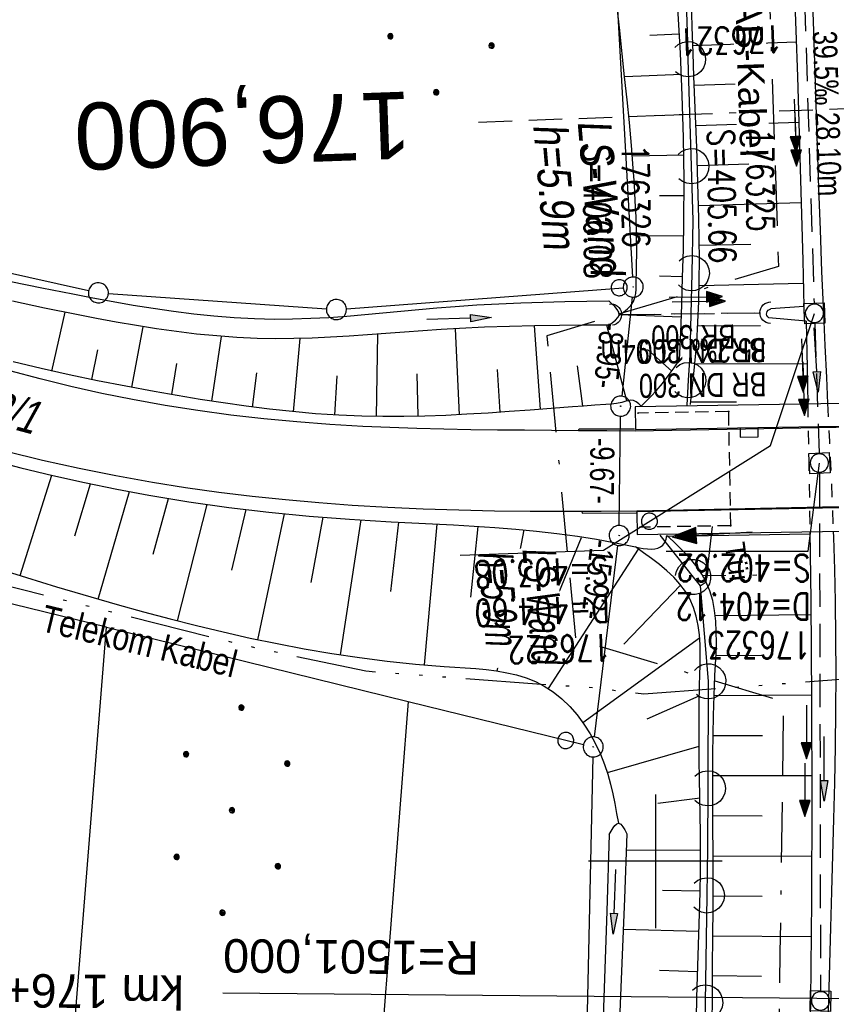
# Model space of a CAD drawing. Extents: x 508886 to 509272, y 449452 to 450225.
# Tile 9 of 46: x 509052 to 509113, y 449589 to 449663. Entities that reach past the tile are written whole.
import ezdxf
from ezdxf.enums import TextEntityAlignment as Align

# ---------------------------------------------------------------- set-up
doc = ezdxf.new("R2010")
doc.units = 0
doc.header["$LTSCALE"] = 10
doc.header["$MEASUREMENT"] = 0
for name, pattern in [('ACAD_ISO14W100', [25.5, 12, -3, 0.5, -3, 0.5, -3, 0.5, -3]), ('ACAD_ISO16W100', [73, 15, -6.5, 15, -6.5, 15, -7, 1, -7]), ('AUSGEZOGEN', [0]), ('LT00', [0]), ('LT01', [0.2, 0.1, -0.1]), ('LT12', [0.4, 0.3, -0.1]), ('LT17', [0.15, 0.1, -0.05]), ('STRICHLINIE2', [0.375, 0.25, -0.125])]:
    doc.linetypes.add(name, pattern=pattern)
doc.layers.get('0').update_dxf_attribs({"linetype": 'LT00'})
for name, color, linetype in [('--EK_FBR', 250, 'LT00'), ('--EK_Halt-Pfeil', 4, 'LT00'), ('--EK_Haltung', 7, 'STRICHLINIE2'), ('--EK_Haltung-Text', 140, 'LT00'), ('--EK_Schacht-Text', 5, 'LT00'), ('--EK_ST-93-1', 30, 'LT17'), ('--EL_DFK_AB_L', 21, 'LT00'), ('--EL_DFK_AB_P', 7, 'LT00'), ('--EL_Halt-Pfeil', 4, 'LT00'), ('--EL_Haltung', 182, 'STRICHLINIE2'), ('--EL_Haltung-Text', 182, 'LT00'), ('-EL-93-1', 250, 'LT00'), ('ABSTAND', 8, 'LT00'), ('BAB-KABEL', 220, 'ACAD_ISO16W100'), ('BAB-KABEL_TEXT', 221, 'Continuous'), ('DFK_AB_L', 21, 'LT00'), ('DFK_AB_P', 7, 'LT00'), ('DFK_FLUR_NR', 250, 'LT00'), ('DFK_GZPKT', 250, 'LT00'), ('DFK_KATASTER', 250, 'LT00'), ('DFK_NUTZUNG', 250, 'LT00'), ('DFK_TOPO-SYM', 252, 'LT00'), ('DFK_VERMPKT', 252, 'LT00'), ('DL', 182, 'LT12'), ('DL_PFEIL', 201, 'LT00'), ('DL_TEXT', 182, 'LT00'), ('LS-WAND_TEXT', 11, 'Continuous'), ('PFEIL', 140, 'AUSGEZOGEN'), ('TELEKOM', 210, 'ACAD_ISO14W100'), ('TELEKOM_TEXT', 210, 'Continuous'), ('TOR_TEXT_B', 11, 'Continuous'), ('V123_AFBR_BAB', 250, 'LT00'), ('V123_BOESCH', 250, 'LT00'), ('V123_BOSCHUNG', 250, 'LT00'), ('V123_BR_KAPPE', 30, 'LT00'), ('V123_BR_WID', 30, 'LT17'), ('V123_GRABEN', 250, 'LT00'), ('V123_H_BORD', 8, 'LT00'), ('V123_KA_MULD', 182, 'LT00'), ('V123_LAERM', 11, 'LT00'), ('V123_RASTER', 250, 'LT00'), ('V123_SINKK', 182, 'LT00'), ('V123_TOR', 10, 'LT00'), ('V123_UK_DURCH', 182, 'LT00'), ('V123_Verdeckt', 253, 'LT00'), ('V123_ZAUN', 40, 'LT00')]:
    doc.layers.add(name, color=color, linetype=linetype)
doc.styles.add('Arial', font='ARIAL.TTF')
doc.styles.add('Beschrift', font='ARIAL.TTF')
doc.styles.add('Haltungsbeschriftung', font='ARIAL.TTF', dxfattribs={"width": 0.75})
doc.styles.add('schachtbeschriftung', font='romans.shx', dxfattribs={"width": 0.75, "height": 2})
doc.styles.get("Standard").update_dxf_attribs({"font": 'ARIAL.TTF'})
doc.styles.add('Versorgungsltg', font='ARIAL.TTF', dxfattribs={"width": 0.8, "height": 2})

# ---------------------------------------------------------------- blocks, each defined once
blk = doc.blocks.new('SYMB7010')
at = {"color": 0, "linetype": 'ByBlock'}
for points in [[(-0.031408, 0.499213), (-0.093728, 0.49134), (-0.15457, 0.475719), (-0.212975, 0.452595), (-0.268021, 0.422333), (-0.31884, 0.385411), (-0.36463, 0.342411), (-0.40467, 0.29401), (-0.438329, 0.240973), (-0.465074, 0.184136), (-0.484486, 0.124395), (-0.496256, 0.062692), (-0.5002, 0)], [(0.5002, 0), (0.496256, 0.062692), (0.484485, 0.124395), (0.465074, 0.184136), (0.438329, 0.240973), (0.40467, 0.29401), (0.36463, 0.342411), (0.31884, 0.385411), (0.268021, 0.422333), (0.212975, 0.452595), (0.15457, 0.475719), (0.093728, 0.49134), (0.031408, 0.499213), (-0.031408, 0.499213)], [(-0.5002, 0), (-0.496256, -0.062692), (-0.484486, -0.124395), (-0.465075, -0.184136), (-0.438329, -0.240973), (-0.404671, -0.29401), (-0.36463, -0.342411), (-0.31884, -0.385411), (-0.268021, -0.422333), (-0.212975, -0.452595), (-0.154571, -0.475719), (-0.093728, -0.49134), (-0.031408, -0.499213), (0.031408, -0.499213)], [(0.031408, -0.499213), (0.093728, -0.491341), (0.15457, -0.475719), (0.212975, -0.452595), (0.268021, -0.422333), (0.31884, -0.385411), (0.36463, -0.342411), (0.404671, -0.294011), (0.438329, -0.240974), (0.465075, -0.184136), (0.484486, -0.124395), (0.496256, -0.062692), (0.500201, 0)]]:
    blk.add_lwpolyline(points, dxfattribs=at)
blk = doc.blocks.new('SYMB7301')
at = {"color": 0, "linetype": 'ByBlock'}
for p, q in [((-0.128693, 0), (0, 0.128693)), ((0, -0.128693), (-0.128693, 0)), ((0, 0.128693), (0.128693, 0)), ((0.128693, 0), (0, -0.128693)), ((0.000059, -0.009738), (0.000059, 0.009897)), ((-0.00901, -0.004339), (-0.002225, -0.009749))]:
    blk.add_line(p, q, dxfattribs=at)
for points in [[(-0.002225, 0.009749), (-0.00901, 0.004339), (-0.00901, -0.004339)], [(0.01, 0), (0.006235, 0.007818), (-0.002225, 0.009749)], [(-0.002225, -0.009749), (0.006235, -0.007818), (0.01, 0)]]:
    blk.add_lwpolyline(points, dxfattribs=at)
blk = doc.blocks.new('Ackerland7')
at = {"layer": 'DFK_NUTZUNG', "color": 0, "linetype": 'ByBlock'}
for p, q in [((-4, 3.928), (-4, 3.67)), ((-3.95, 3.628), (-3.95, 3.97)), ((-3.9, 3.99), (-3.9, 3.607)), ((-3.85, 3.601), (-3.85, 3.997)), ((-3.8, 3.99), (-3.8, 3.607)), ((-3.75, 3.628), (-3.75, 3.97)), ((-3.7, 3.928), (-3.7, 3.67)), ((-3.65, 3.798), (-3.65, 3.8)), ((3.7, 3.929), (3.7, 3.671)), ((3.75, 3.629), (3.75, 3.971)), ((3.8, 3.992), (3.8, 3.608)), ((3.85, 3.602), (3.85, 3.998)), ((3.9, 3.992), (3.9, 3.608)), ((3.95, 3.629), (3.95, 3.971)), ((4, 3.929), (4, 3.671)), ((4.05, 3.799), (4.05, 3.801)), ((-7.85, 0.129), (-7.85, -0.129)), ((-7.8, -0.171), (-7.8, 0.171)), ((-7.75, 0.192), (-7.75, -0.192)), ((-7.7, -0.198), (-7.7, 0.198)), ((-7.65, 0.192), (-7.65, -0.192)), ((-7.6, -0.171), (-7.6, 0.171)), ((-7.55, 0.129), (-7.55, -0.129)), ((-7.5, -0.001), (-7.5, 0.001)), ((-0.15, 0.129), (-0.15, -0.129)), ((-0.1, -0.171), (-0.1, 0.171)), ((-0.05, 0.192), (-0.05, -0.192)), ((0, -0.198), (0, 0.198)), ((0.05, 0.192), (0.05, -0.192)), ((0.1, -0.171), (0.1, 0.171)), ((0.15, 0.129), (0.15, -0.129)), ((0.2, -0.001), (0.2, 0.001)), ((7.55, 0.129), (7.55, -0.129)), ((7.6, -0.171), (7.6, 0.171)), ((7.65, 0.192), (7.65, -0.192)), ((7.7, -0.198), (7.7, 0.198)), ((7.75, 0.192), (7.75, -0.192)), ((7.8, -0.171), (7.8, 0.171)), ((7.85, 0.129), (7.85, -0.129)), ((7.9, -0.001), (7.9, 0.001)), ((-4, -3.671), (-4, -3.929)), ((-3.95, -3.971), (-3.95, -3.629)), ((-3.9, -3.608), (-3.9, -3.992)), ((-3.85, -3.998), (-3.85, -3.602)), ((-3.8, -3.608), (-3.8, -3.992)), ((-3.75, -3.971), (-3.75, -3.629)), ((-3.7, -3.671), (-3.7, -3.929)), ((3.7, -3.671), (3.7, -3.929)), ((3.75, -3.971), (3.75, -3.629)), ((3.8, -3.608), (3.8, -3.992)), ((3.85, -3.998), (3.85, -3.602)), ((3.9, -3.608), (3.9, -3.992)), ((3.95, -3.971), (3.95, -3.629)), ((4, -3.671), (4, -3.929)), ((-3.65, -3.801), (-3.65, -3.799)), ((4.05, -3.801), (4.05, -3.799))]:
    blk.add_line(p, q, dxfattribs=at)
for points in [[(-3.65, 3.799), (-3.67, 3.886), (-3.725, 3.955), (-3.805, 3.994), (-3.894, 3.994), (-3.975, 3.955), (-4.03, 3.886), (-4.05, 3.799), (-4.03, 3.712), (-3.975, 3.642), (-3.894, 3.604), (-3.805, 3.604), (-3.725, 3.642), (-3.67, 3.712), (-3.65, 3.799)], [(4.05, 3.8), (4.03, 3.887), (3.975, 3.956), (3.894, 3.995), (3.805, 3.995), (3.725, 3.956), (3.67, 3.887), (3.65, 3.8), (3.67, 3.713), (3.725, 3.644), (3.805, 3.605), (3.894, 3.605), (3.975, 3.644), (4.03, 3.713), (4.05, 3.8)], [(-7.5, 0), (-7.52, 0.087), (-7.575, 0.156), (-7.655, 0.195), (-7.744, 0.195), (-7.825, 0.156), (-7.88, 0.087), (-7.9, 0)], [(0.2, 0), (0.18, 0.087), (0.125, 0.156), (0.045, 0.195), (-0.044, 0.195), (-0.125, 0.156), (-0.18, 0.087), (-0.2, 0)], [(-0.2, 0), (-0.18, -0.087), (-0.125, -0.156), (-0.044, -0.195), (0.045, -0.195), (0.125, -0.156), (0.18, -0.087), (0.2, 0)], [(7.9, 0), (7.88, 0.087), (7.825, 0.156), (7.744, 0.195), (7.655, 0.195), (7.575, 0.156), (7.52, 0.087), (7.5, 0)], [(7.5, 0), (7.52, -0.087), (7.575, -0.156), (7.655, -0.195), (7.744, -0.195), (7.825, -0.156), (7.88, -0.087), (7.9, 0)], [(-7.9, 0), (-7.88, -0.087), (-7.825, -0.156), (-7.744, -0.195), (-7.655, -0.195), (-7.575, -0.156), (-7.52, -0.087), (-7.5, 0)], [(-3.65, -3.8), (-3.67, -3.713), (-3.725, -3.644), (-3.805, -3.605), (-3.894, -3.605), (-3.975, -3.644), (-4.03, -3.713), (-4.05, -3.8), (-4.03, -3.887), (-3.975, -3.956), (-3.894, -3.995), (-3.805, -3.995), (-3.725, -3.956), (-3.67, -3.887), (-3.65, -3.8)], [(4.05, -3.8), (4.03, -3.713), (3.975, -3.644), (3.894, -3.605), (3.805, -3.605), (3.725, -3.644), (3.67, -3.713), (3.65, -3.8), (3.67, -3.887), (3.725, -3.956), (3.805, -3.995), (3.894, -3.995), (3.975, -3.956), (4.03, -3.887), (4.05, -3.8)]]:
    blk.add_lwpolyline(points, dxfattribs=at)
blk = doc.blocks.new('SYMB0003')
at = {"color": 0, "linetype": 'ByBlock'}
for p, q in [((-0.015712, 0), (0.010166, 0.012015)), ((0, -0.021257), (-0.015712, 0)), ((0.010166, 0.012015), (0, -0.021257))]:
    blk.add_line(p, q, dxfattribs=at)
for points in [[(-0.031395, 0.499013), (-0.093691, 0.491144), (-0.154509, 0.475528), (-0.21289, 0.452414), (-0.267913, 0.422164), (-0.318712, 0.385257), (-0.364484, 0.342274), (-0.404509, 0.293893), (-0.438154, 0.240877), (-0.464888, 0.184062), (-0.484292, 0.124345), (-0.496058, 0.062667), (-0.5, 0)], [(0.5, 0), (0.496057, 0.062667), (0.484292, 0.124345), (0.464888, 0.184062), (0.438153, 0.240877), (0.404509, 0.293893), (0.364484, 0.342274), (0.318712, 0.385257), (0.267913, 0.422164), (0.21289, 0.452414), (0.154509, 0.475528), (0.093691, 0.491144), (0.031395, 0.499013), (-0.031395, 0.499013)], [(-0.5, 0), (-0.496058, -0.062667), (-0.484292, -0.124345), (-0.464888, -0.184062), (-0.438154, -0.240877), (-0.404509, -0.293893), (-0.364485, -0.342274), (-0.318712, -0.385257), (-0.267914, -0.422164), (-0.21289, -0.452414), (-0.154509, -0.475529), (-0.093691, -0.491144), (-0.031395, -0.499014), (0.031395, -0.499014)], [(0.031395, -0.499014), (0.093691, -0.491144), (0.154509, -0.475529), (0.21289, -0.452414), (0.267914, -0.422164), (0.318712, -0.385257), (0.364485, -0.342274), (0.404509, -0.293893), (0.438154, -0.240877), (0.464889, -0.184062), (0.484292, -0.124345), (0.496058, -0.062667), (0.5, 0)]]:
    blk.add_lwpolyline(points, dxfattribs=at)
blk = doc.blocks.new('SYMB0070')
at = {"color": 0, "linetype": 'ByBlock'}
for p, q in [((-0.5, 0), (0.2, 0)), ((0.5, 0), (0.2, 0.1)), ((0.2, 0.1), (0.2, 0)), ((0.468, 0), (0.21, 0.086)), ((0.21, 0.086), (0.21, -0.086)), ((0.21, -0.086), (0.468, 0)), ((0.22, -0.072), (0.437, 0)), ((0.23, -0.058), (0.405, 0)), ((0.24, -0.045), (0.374, 0)), ((0.342, 0), (0.25, 0.031)), ((0.25, 0.031), (0.25, -0.031)), ((0.25, -0.031), (0.342, 0)), ((0.26, -0.017), (0.31, 0)), ((0.27, -0.003), (0.279, 0))]:
    blk.add_line(p, q, dxfattribs=at)
for points in [[(0.2, 0), (0.2, -0.1), (0.5, 0)], [(0.437, 0), (0.22, 0.072), (0.22, -0.072)], [(0.405, 0), (0.23, 0.058), (0.23, -0.058)], [(0.374, 0), (0.24, 0.045), (0.24, -0.045)], [(0.31, 0), (0.26, 0.017), (0.26, -0.017)], [(0.279, 0), (0.27, 0.003), (0.27, -0.003)]]:
    blk.add_lwpolyline(points, dxfattribs=at)
blk = doc.blocks.new('SYMB0011')
at = {"color": 0, "linetype": 'ByBlock'}
for p, q in [((0.5, 0), (-0.5, 0)), ((0, 0.5), (0, -0.5))]:
    blk.add_line(p, q, dxfattribs=at)
blk = doc.blocks.new('SYMB7122')
at = {"color": 0, "linetype": 'ByBlock'}
for points in [[(-0.109975, -0.002365), (-0.106745, 0.026562), (-0.096041, 0.053629), (-0.078613, 0.076941), (-0.055681, 0.094866), (-0.028851, 0.106149), (0, 0.11)], [(0, 0.11), (0.028851, 0.106149), (0.055681, 0.094866), (0.078613, 0.076941), (0.096041, 0.053629), (0.106745, 0.026562), (0.109975, -0.002365)], [(-0.075234, -0.080249), (-0.093647, -0.057708), (-0.105504, -0.031126), (-0.109975, -0.002365)], [(0.109975, -0.002365), (0.105504, -0.031126), (0.093647, -0.057708), (0.075234, -0.080249)]]:
    blk.add_lwpolyline(points, dxfattribs=at)
blk = doc.blocks.new('Pfreil3')
at = {"layer": 'PFEIL'}
blk.add_hatch(color=256, dxfattribs=at).paths.add_polyline_path([(-1.549, 0.273), (-1.549, -0.273), (0, 0)])
for p, q in [((-1.549, 0), (-4.831, 0)), ((-1.549, -0.273), (-1.549, 0.273)), ((-1.549, 0.273), (0, 0)), ((0, 0), (-1.549, -0.273))]:
    blk.add_line(p, q, dxfattribs=at)
blk = doc.blocks.new('SYMB1210')
at = {"color": 0, "linetype": 'ByBlock'}
blk.add_line((0.018815, -0.179014), (0.055623, -0.17119), dxfattribs=at)
for points in [[(-0.2, -0.2), (-0.2, 0.2), (0.2, 0.2), (0.2, -0.2), (-0.2, -0.2)], [(0.018815, 0.179014), (-0.018815, 0.179014), (-0.055623, 0.17119), (-0.09, 0.155885), (-0.120444, 0.133766), (-0.145623, 0.105801), (-0.164438, 0.073213), (-0.176067, 0.037424), (-0.18, 0)], [(-0.18, 0), (-0.176067, -0.037424), (-0.164438, -0.073213), (-0.145623, -0.105801), (-0.120444, -0.133766), (-0.09, -0.155885), (-0.055623, -0.17119), (-0.018815, -0.179014), (0.018815, -0.179014)], [(0.18, 0), (0.176067, 0.037424), (0.164438, 0.073213), (0.145623, 0.105801), (0.120444, 0.133766), (0.09, 0.155885), (0.055623, 0.17119), (0.018815, 0.179014)], [(0.055623, -0.17119), (0.09, -0.155885), (0.120444, -0.133766), (0.145623, -0.105801), (0.164438, -0.073213), (0.176067, -0.037424), (0.18, 0)]]:
    blk.add_lwpolyline(points, dxfattribs=at)
blk = doc.blocks.new('SYMB0652')
at = {"color": 0, "linetype": 'ByBlock'}
blk.add_lwpolyline([(-0.15, -0.075), (0.15, -0.075), (0.15, 0.075), (-0.15, 0.075), (-0.15, -0.075)], dxfattribs=at)
blk = doc.blocks.new('SYMB1107')
at = {"color": 0, "linetype": 'ByBlock'}
for points in [[(-0.2, 0), (-0.196157, 0.039018), (-0.184776, 0.076537), (-0.166294, 0.111114), (-0.141421, 0.141421), (-0.111114, 0.166294), (-0.076537, 0.184776), (-0.039018, 0.196157), (0, 0.2)], [(0, 0.2), (0.039018, 0.196157), (0.076537, 0.184776), (0.111114, 0.166294), (0.141421, 0.141421), (0.166294, 0.111114), (0.184776, 0.076537), (0.196157, 0.039018), (0.2, 0)]]:
    blk.add_lwpolyline(points, dxfattribs=at)

msp = doc.modelspace()

# ---------------------------------------------------------------- linework, layer by layer
at = {"layer": '--EK_FBR'}
for points in [[(509116.027, 449632.482), (509112.245, 449632.409), (509098.495, 449632.149), (509096.369, 449632.168), (509094.242, 449632.185), (509092.227, 449632.198), (509090.213, 449632.212), (509088.198, 449632.23), (509086.184, 449632.256), (509084.17, 449632.292), (509082.156, 449632.344), (509080.142, 449632.414), (509078.129, 449632.505), (509075.653, 449632.653), (509073.179, 449632.842), (509070.708, 449633.075), (509068.243, 449633.356), (509065.785, 449633.685), (509063.335, 449634.068), (509060.895, 449634.505), (509058.586, 449634.974), (509056.287, 449635.491), (509053.998, 449636.052), (509051.719, 449636.653)], [(509115.467, 449626.528), (509112.49, 449626.469), (509110.176, 449626.418), (509107.863, 449626.364), (509105.549, 449626.311), (509103.235, 449626.26), (509100.921, 449626.215), (509098.607, 449626.178), (509095.944, 449626.149), (509093.282, 449626.138), (509090.619, 449626.147), (509087.957, 449626.179), (509085.295, 449626.238), (509082.635, 449626.327), (509079.975, 449626.449), (509077.318, 449626.606), (509074.819, 449626.789), (509072.324, 449627.009), (509069.832, 449627.268), (509067.345, 449627.569), (509064.864, 449627.914), (509062.39, 449628.306), (509059.639, 449628.8), (509056.9, 449629.351), (509054.171, 449629.959), (509051.454, 449630.618)]]:
    msp.add_lwpolyline(points, dxfattribs=at)
at = {"layer": '--EK_Haltung'}
for p, q in [((509111.029, 449668.29), (509111.868, 449641.704)), ((509111.917, 449640.204), (509112.236, 449630.511)), ((509112.263, 449629.01), (509112.343, 449590.322))]:
    msp.add_line(p, q, dxfattribs=at)
at = {"layer": '--EK_ST-93-1', "ltscale": 2.5}
msp.add_line((509126.75, 449656.703), (509086.768, 449655.227), dxfattribs=at)
at = {"layer": '--EL_DFK_AB_L'}
for p, q in [((509097.299, 449625.098), (509097.392, 449633.27)), ((509095.442, 449609.293), (509097.199, 449623.604)), ((509093.197, 449508.4), (509095.335, 449607.8))]:
    msp.add_line(p, q, dxfattribs=at)
at = {"layer": '--EL_Haltung'}
for p, q in [((509111.029, 449668.29), (509111.868, 449641.704)), ((509111.917, 449640.204), (509112.236, 449630.511)), ((509112.263, 449629.01), (509112.343, 449590.322))]:
    msp.add_line(p, q, dxfattribs=at)
at = {"layer": '-EL-93-1'}
msp.add_line((509122.642, 449589.661), (509067.644, 449590.159), dxfattribs=at)
at = {"layer": 'BAB-KABEL', "ltscale": 0.03, "flags": 128}
msp.add_lwpolyline([(508965.574, 450196.492), (508968.169, 450193.064), (508993.103, 450156.356), (508997.122, 450135.56), (509002.82, 450109.823), (509012.651, 450072.792), (509017.448, 450054.582), (509021.524, 450039.027), (509022.249, 450035.305), (509025.668, 450025.461), (509039.275, 449995.736), (509060.83, 449981.06), (509071.352, 449941.869), (509079.367, 449903.882), (509086.811, 449866.639), (509093.494, 449826.15), (509098.832, 449789.477), (509101.313, 449770.556), (509103.601, 449753.401), (509104.746, 449737.963), (509105.126, 449731.101), (509107.052, 449705.627), (509108.315, 449670.898), (509109.196, 449644.46), (509091.88, 449639.282), (509094.025, 449616.625), (509109.573, 449611.952), (509109.313, 449593.194), (509108.934, 449567.252), (509108.555, 449549.914), (509107.923, 449539.685), (509107.542, 449523.737), (509106.023, 449504.505), (509103.027, 449469.794), (509102.872, 449468.485)], dxfattribs=at)
at = {"layer": 'DFK_AB_L'}
for p, q in [((509098.299, 449643.668), (509092.612, 449746.44)), ((509098.262, 449642.173), (509097.479, 449634.764)), ((509097.299, 449625.098), (509097.392, 449633.27)), ((509095.442, 449609.293), (509097.199, 449623.604)), ((509093.197, 449508.4), (509095.335, 449607.8))]:
    msp.add_line(p, q, dxfattribs=at)
at = {"layer": 'DFK_KATASTER'}
for p, q in [((509032.512, 449648.294), (509057.609, 449642.652)), ((509076.888, 449641.296), (509097.593, 449642.863)), ((509059.089, 449642.437), (509075.392, 449641.292)), ((509058.941, 449617.5), (509039.989, 449622.16)), ((509052.47, 449536.499), (509058.941, 449617.5)), ((509058.941, 449617.5), (509081.52, 449611.948)), ((509081.52, 449611.948), (509077.341, 449558.559)), ((509081.52, 449611.948), (509094.622, 449608.729))]:
    msp.add_line(p, q, dxfattribs=at)
at = {"layer": 'DL'}
msp.add_line((509097.421, 449640.867), (509107.862, 449640.996), dxfattribs=at)
at = {"layer": 'TELEKOM', "ltscale": 0.05, "flags": 128}
msp.add_lwpolyline([(508970.543, 449576.78), (508970.602, 449579.716), (508970.813, 449590.482), (508971.096, 449606.696), (508971.159, 449615.356), (508971.501, 449622.196), (508973.213, 449637.816), (508975.038, 449649.788), (508976.065, 449652.98), (508978.234, 449655.146), (508981.462, 449656.525), (508981.462, 449656.525), (508984.59, 449655.395), (508988.584, 449654.065), (508992.244, 449652.868), (508997.768, 449650.873), (509001.162, 449649.277), (509004.847, 449647.991), (509010.181, 449645.491), (509011.41, 449643.683), (509012.222, 449640.5), (509013.557, 449632.356), (509024.806, 449627.927), (509025.169, 449629.251), (509037.902, 449624.419), (509044.671, 449622.326), (509069.007, 449616.207), (509078.342, 449614.225), (509091.127, 449613.272), (509095.325, 449612.986), (509099.14, 449612.509), (509114.17, 449613.632), (509141.673, 449612.778), (509156.938, 449609.727), (509170.383, 449609.81), (509190.547, 449619.735), (509210.582, 449621.832), (509230.29, 449624.322), (509253.122, 449628.381)], dxfattribs=at)
at = {"layer": 'V123_AFBR_BAB'}
for points in [[(509116.027, 449632.482), (509112.245, 449632.409), (509098.495, 449632.149), (509096.369, 449632.168), (509094.242, 449632.185), (509092.227, 449632.198), (509090.213, 449632.212), (509088.198, 449632.23), (509086.184, 449632.256), (509084.17, 449632.292), (509082.156, 449632.344), (509080.142, 449632.414), (509078.129, 449632.505), (509075.653, 449632.653), (509073.179, 449632.842), (509070.708, 449633.075), (509068.243, 449633.356), (509065.785, 449633.685), (509063.335, 449634.068), (509060.895, 449634.505), (509058.586, 449634.974), (509056.287, 449635.491), (509053.998, 449636.052), (509051.719, 449636.653)], [(509115.467, 449626.528), (509112.49, 449626.469), (509110.176, 449626.418), (509107.863, 449626.364), (509105.549, 449626.311), (509103.235, 449626.26), (509100.921, 449626.215), (509098.607, 449626.178), (509095.944, 449626.149), (509093.282, 449626.138), (509090.619, 449626.147), (509087.957, 449626.179), (509085.295, 449626.238), (509082.635, 449626.327), (509079.975, 449626.449), (509077.318, 449626.606), (509074.819, 449626.789), (509072.324, 449627.009), (509069.832, 449627.268), (509067.345, 449627.569), (509064.864, 449627.914), (509062.39, 449628.306), (509059.639, 449628.8), (509056.9, 449629.351), (509054.171, 449629.959), (509051.454, 449630.618)]]:
    msp.add_lwpolyline(points, dxfattribs=at)
at = {"layer": 'V123_BOESCH'}
for points in [[(509097.277, 449640.827), (509097.601, 449641.053), (509097.903, 449641.291), (509098.163, 449641.552), (509098.36, 449641.848), (509098.465, 449642.129), (509098.525, 449642.434), (509098.554, 449642.755), (509098.568, 449643.082), (509098.595, 449644.375), (509098.6, 449645.644), (509098.584, 449646.895), (509098.548, 449648.131), (509098.494, 449649.358), (509098.425, 449650.58), (509098.341, 449651.801), (509098.205, 449653.501), (509098.049, 449655.207), (509097.879, 449656.92), (509097.698, 449658.637), (509097.513, 449660.359), (509097.327, 449662.085), (509097.144, 449663.814)], [(509102.61, 449634.133), (509102.734, 449635.158), (509102.851, 449636.185), (509102.958, 449637.212), (509103.086, 449638.755), (509103.179, 449640.302), (509103.241, 449641.85), (509103.275, 449643.4), (509103.286, 449644.951), (509103.276, 449646.502), (509103.251, 449648.052), (509103.207, 449649.819), (509103.151, 449651.586), (509103.087, 449653.351), (509103.017, 449655.116), (509102.947, 449656.88), (509102.879, 449658.645), (509102.818, 449660.41), (509102.759, 449662.379), (509102.709, 449664.35)], [(509098.939, 449634.021), (509099.318, 449634.393), (509099.691, 449634.77), (509100.051, 449635.158), (509100.52, 449635.711), (509100.964, 449636.286), (509101.391, 449636.876), (509101.81, 449637.472), (509101.891, 449639.535), (509101.968, 449641.597), (509102.035, 449643.66), (509102.089, 449645.723), (509102.125, 449647.786), (509102.136, 449650.938), (509102.096, 449654.089), (509102.005, 449657.239), (509101.864, 449660.388), (509101.77, 449662.085), (509101.666, 449663.782)], [(509098.939, 449634.021), (509098.756, 449634.198), (509098.567, 449634.346), (509098.364, 449634.439), (509098.158, 449634.457), (509097.939, 449634.424), (509097.713, 449634.363), (509097.485, 449634.296), (509097.079, 449634.211), (509096.68, 449634.163), (509096.283, 449634.135), (509095.459, 449634.08), (509094.628, 449634.021), (509093.793, 449633.961), (509092.212, 449633.842), (509090.633, 449633.724), (509089.055, 449633.609), (509087.48, 449633.502), (509085.906, 449633.408), (509084.333, 449633.329), (509082.761, 449633.272), (509081.191, 449633.239), (509079.621, 449633.235), (509078.051, 449633.265), (509076.319, 449633.339), (509074.588, 449633.455), (509072.857, 449633.609), (509071.128, 449633.797), (509069.4, 449634.016), (509067.674, 449634.261), (509065.949, 449634.528), (509064.227, 449634.815), (509062.507, 449635.117), (509060.385, 449635.508), (509058.268, 449635.92), (509056.158, 449636.359), (509054.057, 449636.827), (509051.967, 449637.329)], [(509050.17, 449630.031), (509052.542, 449629.419), (509054.924, 449628.844), (509057.313, 449628.308), (509059.712, 449627.814), (509062.118, 449627.364), (509065.098, 449626.872), (509068.088, 449626.449), (509071.089, 449626.092), (509074.097, 449625.799), (509077.113, 449625.567), (509078.668, 449625.47), (509080.224, 449625.384), (509081.78, 449625.304), (509083.337, 449625.225), (509084.892, 449625.142), (509086.446, 449625.05), (509087.998, 449624.945), (509089.548, 449624.822), (509091.094, 449624.675), (509092.637, 449624.5), (509094.175, 449624.293), (509095.601, 449624.067), (509097.025, 449623.809), (509097.769, 449623.661), (509098.506, 449623.502), (509098.799, 449623.437), (509099.094, 449623.381), (509099.396, 449623.344), (509099.709, 449623.338), (509099.948, 449623.36), (509100.18, 449623.411), (509100.39, 449623.498), (509100.561, 449623.626), (509100.702, 449623.835), (509100.794, 449624.087), (509100.861, 449624.363)], [(509104.231, 449587.783), (509104.256, 449589.973), (509104.277, 449592.164), (509104.294, 449594.352), (509104.306, 449596.536), (509104.311, 449598.71), (509104.308, 449600.874), (509104.301, 449602.3), (509104.293, 449603.723), (509104.287, 449605.146), (509104.286, 449606.574), (509104.292, 449608.008), (509104.309, 449609.453), (509104.338, 449610.911), (509104.385, 449612.387), (509104.45, 449613.884), (509104.492, 449614.705), (509104.53, 449615.529), (509104.554, 449616.349), (509104.551, 449617.16), (509104.513, 449617.959), (509104.427, 449618.738), (509104.283, 449619.494), (509104.071, 449620.221), (509103.78, 449620.914), (509103.476, 449621.456), (509103.12, 449621.975), (509102.72, 449622.475), (509102.286, 449622.96), (509101.825, 449623.434), (509101.348, 449623.9), (509100.861, 449624.363)], [(509103.059, 449588.262), (509103.098, 449589.831), (509103.145, 449591.4), (509103.196, 449592.969), (509103.247, 449594.536), (509103.294, 449596.1), (509103.333, 449597.659), (509103.361, 449599.212), (509103.373, 449600.758), (509103.368, 449602.114), (509103.352, 449603.467), (509103.33, 449604.821), (509103.305, 449606.179), (509103.282, 449607.544), (509103.266, 449608.921), (509103.261, 449610.313), (509103.27, 449611.723), (509103.299, 449613.156), (509103.322, 449613.915), (509103.341, 449614.676), (509103.348, 449615.434), (509103.333, 449616.182), (509103.285, 449616.917), (509103.195, 449617.631), (509103.054, 449618.321), (509102.852, 449618.981), (509102.579, 449619.606), (509102.238, 449620.178), (509101.829, 449620.716), (509101.364, 449621.225), (509100.85, 449621.71), (509100.297, 449622.175), (509099.716, 449622.626), (509099.116, 449623.066), (509098.506, 449623.502)], [(509050.7, 449621.918), (509055.216, 449620.518), (509059.738, 449619.204), (509061.716, 449618.657), (509063.698, 449618.128), (509065.686, 449617.623), (509067.683, 449617.142), (509069.689, 449616.689), (509071.708, 449616.268), (509073.741, 449615.881), (509075.79, 449615.532), (509077.859, 449615.222), (509079.949, 449614.956), (509082.061, 449614.737), (509084.199, 449614.567), (509084.99, 449614.516), (509085.782, 449614.465), (509086.57, 449614.405), (509087.35, 449614.329), (509088.12, 449614.229), (509088.875, 449614.098), (509089.612, 449613.927), (509090.328, 449613.71), (509091.018, 449613.437), (509091.678, 449613.102), (509092.356, 449612.664), (509092.994, 449612.153), (509093.59, 449611.576), (509094.143, 449610.943), (509094.651, 449610.262), (509095.113, 449609.541), (509095.526, 449608.79), (509095.889, 449608.016), (509096.201, 449607.228), (509096.439, 449606.506), (509096.641, 449605.779), (509096.814, 449605.05), (509096.964, 449604.319), (509097.1, 449603.586), (509097.228, 449602.853)]]:
    msp.add_lwpolyline(points, dxfattribs=at)
at = {"layer": 'V123_BOSCHUNG'}
for p, q in [((509101.784, 449661.832), (509099.582, 449661.711)), ((509110.526, 449661.232), (509102.8, 449660.958)), ((509101.94, 449658.817), (509097.7, 449658.623)), ((509106.766, 449658.097), (509102.905, 449657.971)), ((509102.053, 449655.792), (509100.029, 449655.727)), ((509110.722, 449655.223), (509103.023, 449654.973)), ((509102.118, 449652.766), (509098.272, 449652.696)), ((509106.974, 449652.1), (509103.137, 449651.987)), ((509102.137, 449649.74), (509100.306, 449649.733)), ((509110.897, 449649.202), (509103.229, 449649.001)), ((509102.109, 449646.715), (509098.587, 449646.752)), ((509107.13, 449646.102), (509103.281, 449646.013)), ((509102.036, 449643.692), (509100.311, 449643.734)), ((509111.059, 449643.193), (509103.269, 449643.012)), ((509054.868, 449636.642), (509055.866, 449641.032)), ((509101.934, 449640.663), (509097.293, 449640.838)), ((509060.831, 449635.425), (509061.681, 449639.958)), ((509085.335, 449633.377), (509085.042, 449639.805)), ((509091.399, 449633.781), (509090.962, 449640.019)), ((509097.866, 449634.406), (509096.37, 449640.079)), ((509103.165, 449640.024), (509107.85, 449640.04)), ((509066.831, 449634.389), (509067.554, 449639.232)), ((509072.923, 449633.603), (509073.44, 449639.08)), ((509079.137, 449633.241), (509079.246, 449639.395)), ((509057.848, 449636.005), (509058.306, 449638.236)), ((509099.394, 449638.261), (509101.237, 449636.629)), ((509063.822, 449634.885), (509064.218, 449637.211)), ((509088.384, 449633.562), (509088.184, 449636.751)), ((509094.58, 449634.018), (509094.178, 449637.038)), ((509102.955, 449637.189), (509111.327, 449637.211)), ((509069.86, 449633.955), (509070.181, 449636.516)), ((509076.02, 449633.357), (509076.188, 449636.28)), ((509082.248, 449633.259), (509082.192, 449636.434)), ((509102.636, 449634.343), (509106.068, 449634.335)), ((509052.494, 449621.352), (509054.869, 449628.857)), ((509056.584, 449624.337), (509057.76, 449628.213)), ((509058.332, 449619.603), (509060.664, 449627.631)), ((509062.425, 449622.946), (509063.572, 449627.116)), ((509064.247, 449617.986), (509066.48, 449626.669)), ((509068.312, 449621.767), (509069.383, 449626.288)), ((509070.277, 449616.563), (509072.269, 449625.97)), ((509074.243, 449620.833), (509075.145, 449625.712)), ((509076.457, 449615.427), (509077.984, 449625.512)), ((509080.204, 449620.176), (509080.82, 449625.353)), ((509082.724, 449614.679), (509083.665, 449625.208)), ((509086.188, 449619.753), (509086.747, 449625.031)), ((509088.165, 449614.222), (509090.176, 449624.765)), ((509092.336, 449618.971), (509094.479, 449624.209)), ((509111.556, 449624.441), (509100.948, 449624.281)), ((509091.996, 449612.908), (509098.74, 449623.335)), ((509107.574, 449621.38), (509103.551, 449621.332)), ((509097.628, 449616.224), (509101.886, 449620.647)), ((509111.631, 449618.416), (509104.476, 449618.351)), ((509094.562, 449610.388), (509103.303, 449616.691)), ((509108.091, 449615.384), (509104.523, 449615.362)), ((509099.37, 449610.64), (509103.281, 449612.365)), ((509111.677, 449612.406), (509104.384, 449612.361)), ((509107.998, 449609.383), (509104.307, 449609.372)), ((509096.406, 449606.638), (509103.269, 449608.613)), ((509111.693, 449606.383), (509104.286, 449606.384)), ((509100.185, 449604.34), (509103.335, 449604.748)), ((509107.993, 449603.383), (509104.295, 449603.395)), ((509103.373, 449600.82), (509097.819, 449600.838)), ((509111.68, 449600.371), (509104.309, 449600.395)), ((509103.336, 449597.778), (509100.519, 449597.83)), ((509107.985, 449597.383), (509104.309, 449597.407)), ((509103.254, 449594.748), (509097.584, 449594.916)), ((509111.638, 449594.348), (509104.295, 449594.419)), ((509103.156, 449591.749), (509100.311, 449591.834)), ((509107.938, 449591.383), (509104.27, 449591.43))]:
    msp.add_line(p, q, dxfattribs=at)
at = {"layer": 'V123_BR_KAPPE'}
for points in [[(509156.5, 449633.252), (509156.426, 449634.984), (509142.801, 449634.739), (509127.444, 449634.459), (509112.379, 449634.201), (509098.478, 449633.973), (509098.501, 449632.267), (509112.251, 449632.51), (509127.37, 449632.754), (509142.716, 449633.029), (509156.5, 449633.252)], [(509098.618, 449626.132), (509098.629, 449624.421), (509112.505, 449624.66), (509127.209, 449624.912), (509143.152, 449625.182), (509156.602, 449625.418), (509156.588, 449627.109), (509142.986, 449626.907), (509127.372, 449626.634), (509112.485, 449626.393), (509098.618, 449626.132)]]:
    msp.add_lwpolyline(points, dxfattribs=at)
at = {"layer": 'V123_BR_WID'}
for p, q in [((509105.478, 449633.612), (509098.708, 449633.501)), ((509105.635, 449625.083), (509105.478, 449633.612)), ((509105.635, 449625.083), (509098.857, 449624.966))]:
    msp.add_line(p, q, dxfattribs=at)
at = {"layer": 'V123_GRABEN'}
for p, q in [((509111.105, 449641.472), (509108.621, 449641.282)), ((509111.267, 449640.359), (509108.471, 449640.612))]:
    msp.add_line(p, q, dxfattribs=at)
for points in [[(509110.367, 449665.529), (509110.495, 449662.093), (509110.613, 449658.657), (509110.722, 449655.22), (509110.824, 449651.784), (509110.92, 449648.346), (509111.014, 449644.909), (509111.105, 449641.472)], [(509111.678, 449665.913), (509111.786, 449662.793), (509111.89, 449659.673), (509111.991, 449656.553), (509112.093, 449653.432), (509112.198, 449650.312), (509112.31, 449647.192), (509112.43, 449644.072), (509112.561, 449640.952), (509112.671, 449638.558), (509112.785, 449636.165), (509112.88, 449634.209)], [(509051.8, 449643.343), (509054.115, 449642.867), (509056.437, 449642.405), (509057.936, 449642.116), (509059.438, 449641.838), (509060.942, 449641.575), (509062.449, 449641.331), (509063.958, 449641.112), (509065.468, 449640.921), (509066.98, 449640.763), (509068.493, 449640.641), (509070.006, 449640.562), (509071.521, 449640.528), (509072.869, 449640.538), (509074.217, 449640.582), (509075.565, 449640.655), (509076.914, 449640.75), (509078.263, 449640.862), (509079.612, 449640.984), (509080.962, 449641.112), (509082.312, 449641.24), (509083.662, 449641.361), (509085.013, 449641.47), (509086.654, 449641.58), (509088.295, 449641.668), (509089.937, 449641.737), (509091.579, 449641.79), (509093.221, 449641.833), (509094.863, 449641.868), (509096.506, 449641.9)], [(509096.543, 449640.08), (509094.678, 449640.066), (509092.814, 449640.048), (509090.949, 449640.019), (509089.085, 449639.976), (509087.22, 449639.912), (509085.356, 449639.823), (509083.977, 449639.739), (509082.599, 449639.644), (509081.221, 449639.542), (509079.843, 449639.439), (509078.465, 449639.339), (509077.088, 449639.247), (509075.711, 449639.168), (509074.335, 449639.107), (509072.959, 449639.07), (509071.584, 449639.061), (509070.21, 449639.084), (509068.701, 449639.152), (509067.193, 449639.262), (509065.687, 449639.41), (509064.182, 449639.591), (509062.68, 449639.803), (509061.18, 449640.04), (509059.682, 449640.299), (509058.187, 449640.575), (509056.696, 449640.865), (509054.304, 449641.353), (509051.921, 449641.862)], [(509096.543, 449640.08), (509096.796, 449640.261), (509097.021, 449640.445), (509097.191, 449640.633), (509097.277, 449640.827), (509097.259, 449641.031), (509097.15, 449641.242), (509096.973, 449641.458), (509096.751, 449641.678), (509096.506, 449641.9)], [(509108.471, 449640.612), (509108.394, 449640.688), (509108.341, 449640.782), (509108.318, 449640.888), (509108.326, 449640.996), (509108.365, 449641.097), (509108.431, 449641.183), (509108.519, 449641.246), (509108.621, 449641.282)], [(509111.267, 449640.359), (509111.336, 449636.884), (509111.388, 449634.185)], [(509111.552, 449624.643), (509111.577, 449622.986), (509111.62, 449619.511), (509111.679, 449612.031), (509111.693, 449604.551), (509111.661, 449597.071), (509111.585, 449589.591), (509111.483, 449583.019)], [(509113.293, 449624.673), (509113.311, 449624.198), (509113.383, 449621.804), (509113.436, 449619.41), (509113.47, 449616.703), (509113.479, 449613.997), (509113.465, 449611.29), (509113.432, 449608.582), (509113.383, 449605.875), (509113.322, 449603.167), (509113.251, 449600.459), (509113.173, 449597.751), (509113.092, 449595.043), (509113.011, 449592.335), (509112.933, 449589.627), (509112.845, 449586.319)], [(509096.548, 449602.015), (509096.688, 449602.263), (509096.828, 449602.491), (509096.968, 449602.677), (509097.107, 449602.8), (509097.244, 449602.841), (509097.402, 449602.767), (509097.558, 449602.59), (509097.713, 449602.344), (509097.868, 449602.062)], [(509096.548, 449602.015), (509096.356, 449596.263), (509096.164, 449590.512), (509095.97, 449584.76)], [(509097.868, 449602.062), (509097.675, 449597.221), (509097.484, 449592.38), (509097.296, 449587.539)]]:
    msp.add_lwpolyline(points, dxfattribs=at)
at = {"layer": 'V123_H_BORD'}
for points in [[(509094.242, 449632.185), (509094.298, 449632.325), (509098.442, 449632.316)], [(509094.502, 449626.141), (509094.508, 449626.017), (509098.549, 449626.044)]]:
    msp.add_lwpolyline(points, dxfattribs=at)
at = {"layer": 'V123_LAERM'}
for p, q in [((509102.435, 449659.947), (509102.682, 449651.951)), ((509102.454, 449635.959), (509102.343, 449634.095)), ((509100.334, 449624.381), (509102.819, 449621.246)), ((509103.843, 449597.455), (509103.72, 449589.456))]:
    msp.add_line(p, q, dxfattribs=at)
for points in [[(509102.164, 449667.942), (509102.418, 449660.494), (509102.435, 449659.947)], [(509102.682, 449651.951), (509102.807, 449647.882), (509102.712, 449643.954)], [(509102.712, 449643.954), (509102.565, 449637.824), (509102.454, 449635.959)], [(509102.819, 449621.246), (509103.346, 449620.581), (509103.944, 449613.455)], [(509103.944, 449613.455), (509103.945, 449613.451), (509103.915, 449605.455)], [(509103.915, 449605.455), (509103.898, 449601.036), (509103.843, 449597.455)], [(509103.72, 449589.456), (509103.698, 449587.977), (509103.577, 449581.457)]]:
    msp.add_lwpolyline(points, dxfattribs=at)
at = {"layer": 'V123_RASTER'}
for p, q in [((509099.999, 449605), (509099.999, 449595)), ((509104.999, 449600), (509094.999, 449600))]:
    msp.add_line(p, q, dxfattribs=at)
at = {"layer": 'V123_Verdeckt', "linetype": 'LT01', "flags": 128}
for points in [[(509111.388, 449634.185), (509111.403, 449633.41), (509111.466, 449629.935), (509111.525, 449626.461), (509111.552, 449624.643)], [(509112.88, 449634.209), (509112.901, 449633.772), (509113.015, 449631.378), (509113.123, 449628.985), (509113.223, 449626.591), (509113.293, 449624.673)]]:
    msp.add_lwpolyline(points, dxfattribs=at)
at = {"layer": 'V123_ZAUN'}
msp.add_lwpolyline([(509103.346, 449620.581), (509103.796, 449620.9), (509104.132, 449623.955), (509104.266, 449625.014)], dxfattribs=at)

# ---------------------------------------------------------------- block references
at = {"layer": '--EK_Halt-Pfeil', "yscale": 4, "zscale": 4}
for p, xscale, rotation in [((509110.493, 449653.958), 4.00000000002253, 271.8093700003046), ((509103.024, 449642.18), 4.000000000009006, 0.7110200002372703), ((509111.077, 449635.325), 3.999999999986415, 271.8900499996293), ((509111.178, 449605.343), 4.00000000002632, 270.1205099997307)]:
    msp.add_blockref('SYMB0070', p, dxfattribs=dict(at, xscale=xscale, rotation=rotation))
at = {"layer": '--EL_DFK_AB_P', "xscale": 1.500000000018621, "yscale": 1.5, "zscale": 1.5, "rotation": 264.7377099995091}
for p in [(509097.4, 449634.02), (509097.29, 449624.348), (509095.35, 449608.549)]:
    msp.add_blockref('SYMB0003', p, dxfattribs=at)
at = {"layer": '--EL_Halt-Pfeil', "yscale": 4, "zscale": 4}
for p, xscale, rotation in [((509110.449, 449654.966), 4.00000000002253, 271.8093700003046), ((509103.024, 449642.18), 4.000000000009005, 0.7110200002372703), ((509110.993, 449637.051), 3.999999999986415, 271.8900499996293), ((509111.303, 449609.664), 4.00000000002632, 270.1205099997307)]:
    msp.add_blockref('SYMB0070', p, dxfattribs=dict(at, xscale=xscale, rotation=rotation))
at = {"layer": 'DFK_AB_P', "xscale": 1.500000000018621, "yscale": 1.5, "zscale": 1.5, "rotation": 264.7377099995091}
for p in [(509098.34, 449642.919), (509097.4, 449634.02), (509097.29, 449624.348), (509095.35, 449608.549)]:
    msp.add_blockref('SYMB0003', p, dxfattribs=at)
at = {"layer": 'DFK_GZPKT', "xscale": 1.500000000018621, "yscale": 1.5, "zscale": 1.5, "rotation": 264.7377099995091}
for p in [(509058.34, 449642.489), (509076.141, 449641.239)]:
    msp.add_blockref('SYMB7010', p, dxfattribs=at)
at = {"layer": 'DFK_NUTZUNG', "rotation": 264.7376999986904}
for p in [(509084.312, 449665.15), (509068.329, 449603.819)]:
    msp.add_blockref('Ackerland7', p, dxfattribs=at)
at = {"layer": 'DFK_TOPO-SYM', "xscale": 0.09999999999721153, "yscale": 0.09999999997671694, "zscale": 0.1, "rotation": 0.001159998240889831}
msp.add_blockref('SYMB7301', (509099.68, 449625.459), dxfattribs=at)
at = {"layer": 'DFK_VERMPKT', "xscale": 1.200000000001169, "yscale": 1.200000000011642, "zscale": 1.2, "rotation": 264.7377100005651}
for p in [(509097.29, 449642.87), (509099.551, 449625.42), (509093.291, 449609.03)]:
    msp.add_blockref('SYMB7010', p, dxfattribs=at)
at = {"layer": 'DL_PFEIL', "xscale": 4.000000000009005, "yscale": 4, "zscale": 4, "rotation": 0.7110200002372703}
msp.add_blockref('SYMB0070', (509103.241, 449641.85), dxfattribs=at)
at = {"layer": 'PFEIL'}
for p, rotation in [((509087.729, 449640.633), 1.506601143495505), ((509112.168, 449635.058), 273.470374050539), ((509112.623, 449604.504), 270), ((509096.835, 449594.56), 267.5088330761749)]:
    msp.add_blockref('Pfreil3', p, dxfattribs=dict(at, rotation=rotation))
at = {"layer": 'V123_BR_WID', "xscale": 0.09999999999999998, "yscale": 0.1, "zscale": 0.1, "rotation": 277.95061}
for p in [(509105.478, 449633.612), (509098.708, 449633.501), (509098.857, 449624.966), (509105.635, 449625.083)]:
    msp.add_blockref('SYMB0011', p, dxfattribs=at)
at = {"layer": 'V123_KA_MULD', "zscale": 3.8}
for p, xscale, yscale, rotation in [((509111.892, 449640.955), 3.800000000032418, 3.799999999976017, 92.20303445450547), ((509112.261, 449629.761), 3.799999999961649, 3.799999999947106, 92.72630911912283), ((509112.345, 449589.571), 3.799999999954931, 3.799999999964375, 88.28616813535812)]:
    msp.add_blockref('SYMB1210', p, dxfattribs=dict(at, xscale=xscale, yscale=yscale, rotation=rotation))
at = {"layer": 'V123_LAERM', "xscale": 12, "yscale": 12, "zscale": 12}
for p, rotation in [((509102.435, 449659.947), 271.76991), ((509102.682, 449651.951), 271.76991), ((509102.712, 449643.954), 268.61764), ((509102.454, 449635.959), 266.59884), ((509102.819, 449621.246), 308.40037), ((509103.944, 449613.455), 274.80162), ((509103.915, 449605.455), 269.78539), ((509103.843, 449597.455), 269.12069), ((509103.72, 449589.456), 269.12069)]:
    msp.add_blockref('SYMB7122', p, dxfattribs=dict(at, rotation=rotation))
at = {"layer": 'V123_SINKK', "xscale": 4.499999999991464, "yscale": 4.500000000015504, "zscale": 4.5, "rotation": 1.084218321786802}
msp.add_blockref('SYMB0652', (509107.006, 449632.055), dxfattribs=at)
at = {"layer": 'V123_TOR', "xscale": 5.999999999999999, "yscale": 6.000000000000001, "zscale": 6, "rotation": 183.4012154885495}
msp.add_blockref('SYMB0070', (509104.248, 449624.425), dxfattribs=at)
at = {"layer": 'V123_UK_DURCH', "zscale": 4}
for p, xscale, yscale, rotation in [((509096.671, 449640.859), 3.999999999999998, 4, 277.95061), ((509108.612, 449641.006), 3.999999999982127, 4.000000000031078, 88.77494461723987)]:
    msp.add_blockref('SYMB1107', p, dxfattribs=dict(at, xscale=xscale, yscale=yscale, rotation=rotation))

# ---------------------------------------------------------------- texts
at = {"layer": '--EK_Haltung-Text', "style": 'Haltungsbeschriftung', "width": 0.75}
for s, rotation, p in [('39.5‰ 28.10m', -88.19063, (509111.761, 449662.044)), ('35.2‰ 11.94m', -179.28899, (509108.259, 449639.11)), ('BR DN 300', -179.28899, (509108.291, 449636.55))]:
    msp.add_text(s, height=1.8, rotation=rotation, dxfattribs=at).set_placement(p)
at = {"layer": '--EK_Schacht-Text', "style": 'schachtbeschriftung', "width": 0.75}
for s, rotation, p in [('S=405.66', -89.30674, (509103.908, 449654.715)), ('D=404.12', -179.87949, (509111.604, 449620.049)), ('176323', -179.87949, (509111.61, 449617.17))]:
    msp.add_text(s, height=2, rotation=rotation, dxfattribs=at).set_placement(p)
at = {"layer": '--EK_ST-93-1', "style": 'Beschrift'}
msp.add_text('176,900', height=5, rotation=-177.95815, dxfattribs=at).set_placement((509081.77, 449655.041), align=Align.MIDDLE_LEFT)
at = {"layer": '--EL_Haltung-Text', "style": 'Haltungsbeschriftung', "width": 0.75}
msp.add_text('BR DN 300', height=1.8, rotation=-179.28899, dxfattribs=at).set_placement((509108.259, 449639.11))
at = {"layer": '-EL-93-1', "style": 'Arial'}
msp.add_text('R=1501,000', height=2.5, rotation=179.48161, dxfattribs=at).set_placement((509067.658, 449591.695), align=Align.TOP_RIGHT)
msp.add_text('   km 176+967,099', height=2.5, rotation=179.48161, dxfattribs=at).set_placement((509067.644, 449590.195), align=Align.MIDDLE_LEFT)
at = {"layer": 'ABSTAND', "width": 0.75}
for s, rotation, p in [('-8.95-', -96.02816, (509095.898, 449640.336)), ('-9.67-', -90.65171, (509095.142, 449631.648)), ('-15.92-', -97.00066, (509095.181, 449624.122))]:
    msp.add_text(s, height=1.8, rotation=rotation, dxfattribs=at).set_placement(p)
at = {"layer": 'DFK_FLUR_NR', "oblique": 13.754, "width": 0.75}
msp.add_text('258/1', height=2.5, rotation=-15.12361, dxfattribs=at).set_placement((509047.069, 449633.614))
at = {"layer": 'DL_TEXT', "style": 'Haltungsbeschriftung', "width": 0.75}
msp.add_text('BR 300', height=1.8, rotation=-179.28899, dxfattribs=at).set_placement((509105.966, 449640.124))
at = {"layer": 'TELEKOM_TEXT', "style": 'Versorgungsltg', "width": 0.8}
msp.add_text('Telekom Kabel', height=2, rotation=346.34924, dxfattribs=at).set_placement((509061.161, 449615.484), align=Align.CENTER)

# ---------------------------------------------------------------- next in the draw order: texts
at = {"layer": 'BAB-KABEL_TEXT', "insert": (509106.096, 449659.428), "char_height": 2, "attachment_point": 8, "rotation": 271.9073, "style": 'Beschrift', "bg_fill": 3, "box_fill_scale": 1.1, "bg_fill_color": 256, "bg_fill_transparency": 3934292}
msp.add_mtext('BAB-Kabel', dxfattribs=at)
at = {"layer": 'LS-WAND_TEXT', "char_height": 2.5, "attachment_point": 7, "rotation": 274.9506, "line_spacing_factor": 0.8, "style": 'Beschrift', "bg_fill": 3, "box_fill_scale": 1, "bg_fill_color": 256, "bg_fill_transparency": 7190816}
for s, insert in [('{\\Q7;\\W0.8;LS-Wand\\Ph=5.9m}', (509090.816, 449655.024)), ('{\\Q7;\\W0.6;LS-Wand\\Ph=5.9m}', (509086.682, 449623.097))]:
    msp.add_mtext(s, dxfattribs=dict(at, insert=insert))
at = {"layer": 'TOR_TEXT_B', "insert": (509105.152, 449623.74), "char_height": 1.5, "attachment_point": 7, "rotation": 277.9506, "style": 'Beschrift', "bg_fill": 3, "box_fill_scale": 1.15, "bg_fill_color": 256, "bg_fill_transparency": 0}
msp.add_mtext('Tür', dxfattribs=at)

# ---------------------------------------------------------------- next in the draw order: linework, layer by layer
at = {"layer": '--EK_Haltung'}
msp.add_line((509097.421, 449640.867), (509107.862, 449640.996), dxfattribs=at)
at = {"layer": '--EK_Schacht-Text', "flags": 128}
for points in [[(509085.393, 449622.88), (509096.107, 449623.265), (509108.61, 449631.089), (509111.892, 449640.955)], [(509100.8, 449623.174), (509111.41, 449623.176), (509112.261, 449629.761)]]:
    msp.add_lwpolyline(points, dxfattribs=at)
at = {"layer": '--EL_DFK_AB_L'}
for p, q in [((509098.299, 449643.668), (509092.612, 449746.44)), ((509098.262, 449642.173), (509097.479, 449634.764))]:
    msp.add_line(p, q, dxfattribs=at)
at = {"layer": '--EL_Haltung'}
msp.add_line((509097.421, 449640.867), (509107.862, 449640.996), dxfattribs=at)

# ---------------------------------------------------------------- next in the draw order: block references
at = {"layer": '--EL_DFK_AB_P', "xscale": 1.500000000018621, "yscale": 1.5, "zscale": 1.5, "rotation": 264.7377099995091}
msp.add_blockref('SYMB0003', (509098.34, 449642.919), dxfattribs=at)

# ---------------------------------------------------------------- next in the draw order: texts
at = {"layer": '--EK_Schacht-Text', "style": 'schachtbeschriftung', "width": 0.75}
for s, rotation, p in [('176321', -178.19063, (509109.461, 449662.478)), ('176325', -89.30674, (509106.788, 449654.75)), ('S=406.08', -89.28898, (509094.594, 449653.532)), ('176326', -89.28898, (509097.474, 449653.569)), ('S=403.08', -178.10996, (509096.441, 449622.76)), ('S=402.62', -179.87949, (509111.598, 449622.927)), ('D=404.60', -178.10996, (509096.536, 449619.882)), ('176322', -178.10996, (509096.631, 449617.003))]:
    msp.add_text(s, height=2, rotation=rotation, dxfattribs=at).set_placement(p)

doc.saveas('drawing.dxf')
